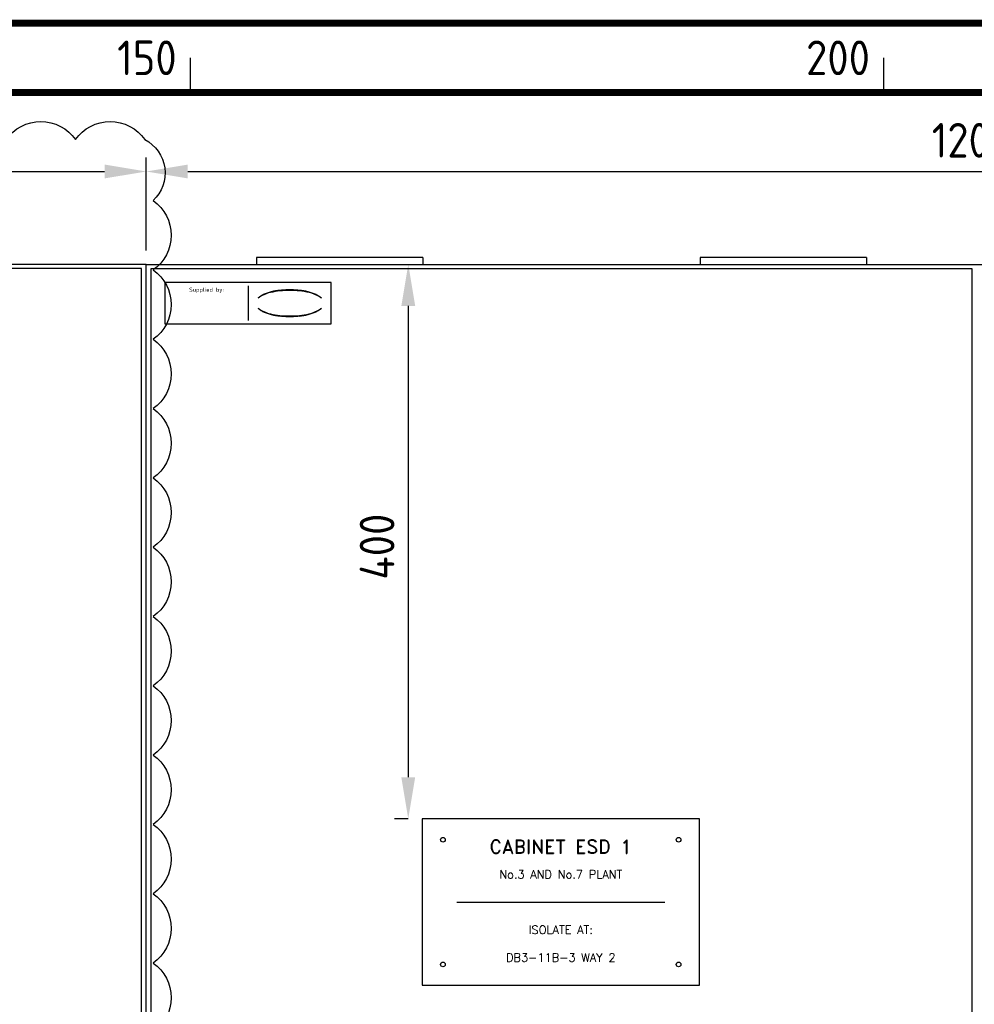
# Model space of a CAD drawing. Extents: x 0 to 4084, y 0 to 2754.
# Tile 6 of 16: x 1377 to 2065, y 2007 to 2718. Entities that reach past the tile are written whole.
import ezdxf
from ezdxf.enums import TextEntityAlignment as Align

# ---------------------------------------------------------------- set-up
doc = ezdxf.new("R2010")
doc.units = 0
doc.header["$LTSCALE"] = 5
doc.header["$MEASUREMENT"] = 0
doc.header["$PDSIZE"] = 1
doc.layers.get('0').update_dxf_attribs({"color": 41, "linetype": 'CONTINUOUS'})
doc.layers.get('DEFPOINTS').update_dxf_attribs({"linetype": 'CONTINUOUS'})
for name, color, linetype in [('00-DRG_FRAME', 12, 'CONTINUOUS'), ('01-DRAW', 7, 'CONTINUOUS'), ('02-TEXT', 2, 'CONTINUOUS'), ('03-DIM', 3, 'CONTINUOUS')]:
    doc.layers.add(name, color=color, linetype=linetype)
doc.styles.add('ISO', font='iso.shx')
doc.styles.add('ROMAND', font='ROMAND')
doc.dimstyles.get("Standard").update_dxf_attribs({"dimscale": 10, "dimtxt": 2.5, "dimasz": 3, "dimexe": 2, "dimexo": 2, "dimgap": 1, "dimtad": 0, "dimtih": 1, "dimtoh": 1, "dimzin": 0, "dimdsep": 46, "dimtxsty": 'STANDARD', "dimcen": 0.09, "dimclrt": 2, "dimadec": 0, "dimazin": 0, "dimtfac": 1, "dimtofl": 0, "dimtmove": 2, "dimatfit": 3, "dimfxl": 1, "dimtolj": 1, "dimtzin": 0, "dimarcsym": 0})

# ---------------------------------------------------------------- blocks, each defined once
blk = doc.blocks.new('*D1')
at = {"layer": '03-DIM', "color": 0}
for p, q in [((1468, 2551), (1468, 2618)), ((2666, 2551), (2666, 2618)), ((1498, 2608), (2636, 2608))]:
    blk.add_line(p, q, dxfattribs=at)
for points in [[(1498, 2613), (1498, 2603), (1468, 2608)], [(2636, 2603), (2636, 2613), (2666, 2608)]]:
    blk.add_solid(points, dxfattribs=at)
at = {"layer": 'DEFPOINTS', "color": 0}
for p in [(2666, 2608), (1468, 2541), (2666, 2541)]:
    blk.add_point(p, dxfattribs=at)
at = {"layer": '03-DIM', "color": 2, "linetype": 'Continuous', "style": 'ISO'}
blk.add_text('1200', height=25, dxfattribs=at).set_placement((2034.53, 2618))
blk = doc.blocks.new('HSLOGO')
for centre, radius, start, end in [((-2.7, -3.7), 7.24, 106.0532, 133.5024), ((-3.19, -2.43), 5.98, 122.244, 131.6154), ((-3.55, -1.75), 5.21, 111.8206, 122.8668), ((-1.53, -5.83), 9.76, 107.5931, 113.9452), ((-0.2, -12.03), 15.94, 89.2698, 106.3911), ((-1.2, -7.01), 10.99, 96.0146, 107.3203), ((-0.01, -14.22), 18.28, 92.8917, 97.3734), ((-0.06, -11.66), 15.73, 89.7805, 93.1738), ((0.06, -11.66), 15.73, 86.8262, 90.2195), ((0.2, -12.03), 15.94, 73.6089, 90.7302), ((0.01, -14.22), 18.28, 82.6266, 87.1083), ((1.2, -7.01), 10.99, 72.6797, 83.9854), ((1.53, -5.83), 9.76, 66.0548, 72.4069), ((2.7, -3.7), 7.24, 46.4976, 73.9468), ((3.55, -1.75), 5.21, 57.1332, 68.1794), ((3.19, -2.43), 5.98, 48.3846, 57.756), ((-2.43, -3.52), 7.3, 130.419, 136.057), ((2.43, -3.52), 7.3, 43.943, 49.581), ((-2.7, 3.7), 7.24, 226.4976, 253.9468), ((-2.43, 3.52), 7.3, 223.943, 229.581), ((-3.19, 2.43), 5.98, 228.3846, 237.756), ((2.7, 3.7), 7.24, 286.0532, 313.5024), ((3.19, 2.43), 5.98, 302.244, 311.6154), ((2.43, 3.52), 7.3, 310.419, 316.057), ((-3.55, 1.75), 5.21, 237.1332, 248.1794), ((-1.53, 5.83), 9.76, 246.0548, 252.4069), ((-0.2, 12.03), 15.94, 253.6089, 270.7302), ((-1.2, 7.01), 10.99, 252.6797, 263.9854), ((-0.01, 14.22), 18.28, 262.6266, 267.1083), ((-0.06, 11.66), 15.73, 266.8262, 270.2195), ((0.2, 12.03), 15.94, 269.2698, 286.3911), ((0.06, 11.66), 15.73, 269.7805, 273.1738), ((0.01, 14.22), 18.28, 272.8917, 277.3734), ((1.2, 7.01), 10.99, 276.0146, 287.3203), ((1.53, 5.83), 9.76, 287.5931, 293.9452), ((3.55, 1.75), 5.21, 291.8206, 302.8668)]:
    blk.add_arc(centre, radius, start, end)
blk = doc.blocks.new('*D17')
at = {"layer": '03-DIM', "color": 0}
for p, q in [((1478, 2541), (1667, 2541)), ((1657, 2511), (1657, 2171)), ((1657, 2141), (1647, 2141))]:
    blk.add_line(p, q, dxfattribs=at)
for points in [[(1662, 2511), (1652, 2511), (1657, 2541)], [(1652, 2171), (1662, 2171), (1657, 2141)]]:
    blk.add_solid(points, dxfattribs=at)
at = {"layer": 'DEFPOINTS', "color": 0}
for p in [(1468, 2541), (1657, 2141), (1667, 2141)]:
    blk.add_point(p, dxfattribs=at)
at = {"layer": '03-DIM', "color": 2, "linetype": 'Continuous', "style": 'ISO'}
blk.add_text('400', height=25, rotation=90, dxfattribs=at).set_placement((1647, 2313.53))
blk = doc.blocks.new('*D19')
at = {"layer": '03-DIM', "color": 0}
for p, q in [((669, 2551), (669, 2618)), ((1468, 2551), (1468, 2618)), ((699, 2608), (1438, 2608))]:
    blk.add_line(p, q, dxfattribs=at)
for points in [[(699, 2613), (699, 2603), (669, 2608)], [(1438, 2603), (1438, 2613), (1468, 2608)]]:
    blk.add_solid(points, dxfattribs=at)
at = {"layer": 'DEFPOINTS', "color": 0}
for p in [(1468, 2608), (669, 2541), (1468, 2541)]:
    blk.add_point(p, dxfattribs=at)
at = {"layer": '03-DIM', "color": 2, "linetype": 'Continuous', "style": 'ISO'}
blk.add_text('800', height=25, dxfattribs=at).set_placement((1042.28, 2618))

msp = doc.modelspace()

# ---------------------------------------------------------------- linework, layer by layer
at = {"layer": '00-DRG_FRAME'}
for p, q in [((1500, 2665), (1500, 2690)), ((2000, 2665), (2000, 2690))]:
    msp.add_line(p, q, dxfattribs=at)
at = {"layer": '00-DRG_FRAME', "const_width": 5}
msp.add_lwpolyline([(145, 5), (4045, 5), (4045, 2715), (145, 2715)], close=True, dxfattribs=at)
msp.add_lwpolyline([(145, 2665), (4045, 2665)], dxfattribs=at)
at = {"layer": '01-DRAW'}
for p, q in [((1468, 2541), (689, 2541)), ((1464.5, 2538), (692.5, 2538)), ((1464.5, 563), (1464.5, 2538)), ((1468, 421.5), (1468, 2541)), ((1468, 2541), (2666, 2541)), ((1468, 421.5), (1468, 2541)), ((1471.5, 563), (1471.5, 2538)), ((1471.5, 2538), (2063.5, 2538)), ((2063.5, 2538), (2063.5, 563)), ((1692, 2081), (1842, 2081))]:
    msp.add_line(p, q, dxfattribs=at)
at = {"layer": '01-DRAW', "color": 2}
msp.add_lwpolyline([(1367, 2631, -0.5205671), (1417, 2631, -0.5205671), (1467, 2631, -0.5205671), (1473, 2587, -0.5205671), (1473, 2537, -0.5205671), (1473, 2487, -0.5205671), (1473, 2437, -0.5205671), (1473, 2387, -0.5205671), (1473, 2337, -0.5205671), (1473, 2287, -0.5205671), (1473, 2237, -0.5205671), (1473, 2187, -0.5205671), (1473, 2137, -0.5205671), (1473, 2087, -0.5205671), (1473, 2037, -0.5205671), (1473, 1987, -0.5205671)], format="xyb", dxfattribs=at)
at = {"layer": '01-DRAW'}
for points in [[(1481.5, 2498), (1601.5, 2498), (1601.5, 2528), (1481.5, 2528)], [(1667, 2021), (1867, 2021), (1867, 2141), (1667, 2141)]]:
    msp.add_lwpolyline(points, close=True, dxfattribs=at)
for centre in [(1682, 2126), (1852, 2126), (1682, 2036), (1852, 2036)]:
    msp.add_circle(centre, 1.7, dxfattribs=at)
at = {"layer": '03-DIM'}
for p, q in [((1547.5, 2546), (1547.5, 2541)), ((1667.5, 2546), (1547.5, 2546)), ((1667.5, 2546), (1667.5, 2541)), ((1987.5, 2546), (1867.5, 2546)), ((1867.5, 2546), (1867.5, 2541)), ((1987.5, 2546), (1987.5, 2541)), ((1541.5, 2525.584), (1541.5, 2500.416))]:
    msp.add_line(p, q, dxfattribs=at)

# ---------------------------------------------------------------- block references
at = {"layer": '03-DIM', "xscale": 2.970464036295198, "yscale": 2.357589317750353, "zscale": 2.970464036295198}
msp.add_blockref('HSLOGO', (1571.5, 2513), dxfattribs=at)

# ---------------------------------------------------------------- texts
at = {"layer": '00-DRG_FRAME', "style": 'ISO'}
for s, p in [('150', (1490, 2677.5)), ('200', (1990, 2677.5))]:
    msp.add_text(s, height=25, dxfattribs=at).set_placement(p, align=Align.RIGHT)
at = {"layer": '02-TEXT', "style": 'ROMAND'}
for s, height, p in [('CABINET ESD 1', 10, (1767, 2121)), ('No.3 AND No.7 PLANT', 6, (1767, 2101)), ('ISOLATE AT:', 6, (1767, 2061)), ('DB3-11B-3 WAY 2', 6, (1767, 2041))]:
    msp.add_text(s, height=height, dxfattribs=at).set_placement(p, align=Align.MIDDLE)
at = {"layer": '03-DIM', "style": 'ISO'}
msp.add_text('Supplied by:', height=3, dxfattribs=at).set_placement((1511.5, 2521.232), align=Align.CENTER)

# ---------------------------------------------------------------- dimensions: what is measured, and where the dimension line sits
at = {"layer": '03-DIM'}
for base, p1, p2, text, override, picture, middle in [((1468, 2608), (669, 2541), (1468, 2541), '800', {"dimscale": 1, "dimtxt": 25, "dimasz": 30, "dimexe": 10, "dimexo": 10, "dimgap": 10, "dimtad": 1, "dimtih": 0, "dimtoh": 0}, '*D19', (1068.5, 2630.5)), ((2666, 2608), (1468, 2541), (2666, 2541), '1200', {"dimexe": 1, "dimexo": 1, "dimtad": 1, "dimtih": 0, "dimtoh": 0}, '*D1', (2067, 2630.5))]:
    dim = msp.add_linear_dim(base=base, p1=p1, p2=p2, text=text, dimstyle='STANDARD', override=override, dxfattribs=at)
    dim.commit()
    dim.dimension.update_dxf_attribs({"geometry": picture, "text_midpoint": middle})
dim = msp.add_linear_dim(base=(1657, 2141), p1=(1468, 2541), p2=(1667, 2141), angle=90, text='400', dimstyle='STANDARD', override={"dimscale": 1, "dimtxt": 25, "dimasz": 30, "dimexe": 10, "dimexo": 10, "dimgap": 10, "dimtad": 1, "dimtih": 0, "dimtoh": 0}, dxfattribs=at)
dim.commit()
dim.dimension.update_dxf_attribs({"geometry": '*D17', "text_midpoint": (1634.5, 2341)})

doc.saveas('drawing.dxf')
